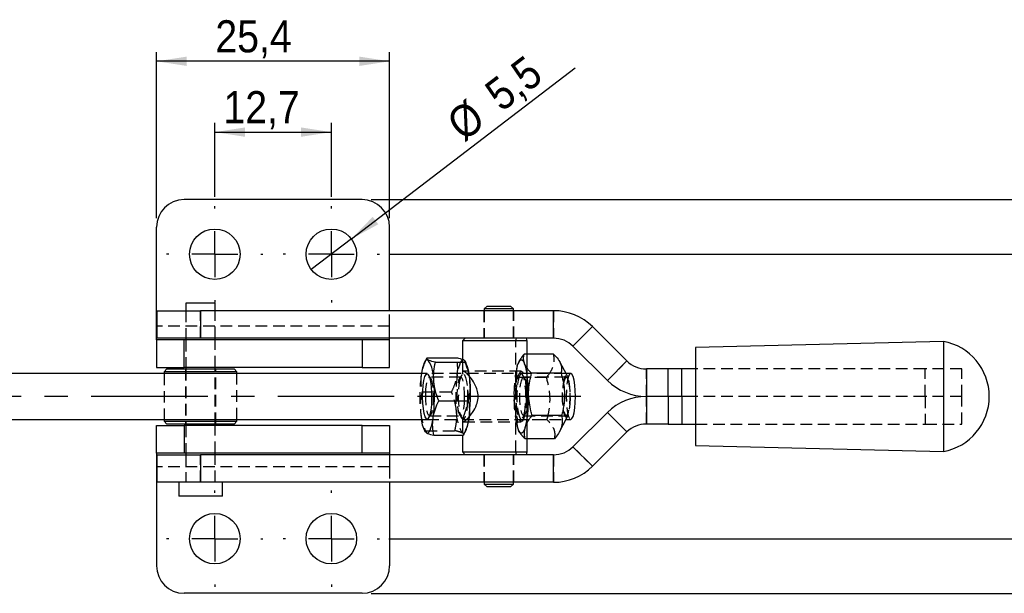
# Model space of a CAD drawing. Extents: x 47 to 368, y 19 to 278.
# Tile 2 of 4: x 204 to 312, y 130 to 193. Entities that reach past the tile are written whole.
import ezdxf

# ---------------------------------------------------------------- set-up
doc = ezdxf.new("R2010")
doc.units = 0
doc.linetypes.add('CENTERX2', pattern=[20.32, 12.7, -2.54, 2.54, -2.54])
doc.linetypes.add('HIDDEN', pattern=[1.905, 1.27, -0.635])
doc.layers.get('0').update_dxf_attribs({"linetype": 'CONTINUOUS'})
doc.styles.add('SLDTEXTSTYLE0', font='GOTHIC.TTF', dxfattribs={"width": 0.913})
doc.dimstyles.new('SLDDIMSTYLE1', dxfattribs={"dimtxt": 3.5, "dimasz": 3.302, "dimexe": 0, "dimexo": 0.0625, "dimgap": 0.875, "dimtad": 1, "dimrnd": 1e-09, "dimzin": 12, "dimtxsty": 'SLDTEXTSTYLE0', "dimsah": 1, "dimcen": 0.09, "dimazin": 3, "dimtfac": 1, "dimtofl": 0, "dimtmove": 0, "dimatfit": 3, "dimtolj": 1, "dimtzin": 12})
doc.dimstyles.new('SLDDIMSTYLE5', dxfattribs={"dimtxt": 3.5, "dimasz": 3.302, "dimexe": 0, "dimexo": 0.0625, "dimgap": 0.875, "dimtad": 1, "dimrnd": 1e-09, "dimzin": 12, "dimtxsty": 'SLDTEXTSTYLE0', "dimblk1": 'NONE', "dimsah": 1, "dimcen": 0, "dimazin": 3, "dimtfac": 1, "dimtmove": 0, "dimatfit": 3, "dimtolj": 1, "dimtzin": 12})

# ---------------------------------------------------------------- blocks, each defined once
blk = doc.blocks.new('*D13')
for p, q in [((244.52, 167.41), (320.95, 167.41)), ((319.95, 136.41), (319.95, 167.41)), ((244.52, 136.41), (320.95, 136.41))]:
    blk.add_line(p, q)
for points in [[(319.95, 167.41), (319.45, 164.11), (320.46, 164.11)], [(319.95, 136.41), (320.46, 139.72), (319.45, 139.72)]]:
    blk.add_solid(points)
at = {"insert": (315.48, 149.37, -10.14), "char_height": 3.5, "attachment_point": 1, "rotation": 90, "style": 'SLDTEXTSTYLE0'}
blk.add_mtext('31', dxfattribs=at)
blk = doc.blocks.new('*D14')
for p, q in [((242.62, 173.36), (332.95, 173.36)), ((331.95, 130.46), (331.95, 173.36)), ((242.62, 130.46), (332.95, 130.46))]:
    blk.add_line(p, q)
for points in [[(331.95, 173.36), (331.45, 170.06), (332.46, 170.06)], [(331.95, 130.46), (332.46, 133.77), (331.45, 133.77)]]:
    blk.add_solid(points)
at = {"insert": (327.48, 147.43, -10.14), "char_height": 3.5, "attachment_point": 1, "rotation": 90, "style": 'SLDTEXTSTYLE0'}
blk.add_mtext('42,9', dxfattribs=at)
blk = doc.blocks.new('*D15')
for p, q in [((219.22, 171.36), (219.22, 189.44)), ((244.62, 171.36), (244.62, 189.44)), ((244.62, 188.44), (219.22, 188.44))]:
    blk.add_line(p, q)
for points in [[(219.22, 188.44), (222.52, 187.93), (222.52, 188.95)], [(244.62, 188.44), (241.31, 188.95), (241.31, 187.93)]]:
    blk.add_solid(points)
at = {"insert": (225.63, 192.91, -10.14), "char_height": 3.5, "attachment_point": 1, "style": 'SLDTEXTSTYLE0'}
blk.add_mtext('25,4', dxfattribs=at)
blk = doc.blocks.new('*D16')
for p, q in [((225.57, 173.66), (225.57, 181.72)), ((238.27, 173.66), (238.27, 181.72)), ((225.57, 180.72), (238.27, 180.72))]:
    blk.add_line(p, q)
for points in [[(225.57, 180.72), (228.87, 180.21), (228.87, 181.23)], [(238.27, 180.72), (234.96, 181.23), (234.96, 180.21)]]:
    blk.add_solid(points)
at = {"insert": (226.51, 185.19, -10.14), "char_height": 3.5, "attachment_point": 1, "style": 'SLDTEXTSTYLE0'}
blk.add_mtext('12,7', dxfattribs=at)
blk = doc.blocks.new('*D17')
for q in [(264.82, 187.71), (236.08, 165.74)]:
    blk.add_line((240.45, 169.08), q)
blk.add_solid([(240.45, 169.08), (243.38, 170.68), (242.77, 171.49)])
at = {"char_height": 3.5, "attachment_point": 1, "rotation": 37.3859, "style": 'SLDTEXTSTYLE0'}
for s, insert in [('5,5', (254.69, 185.64, -10.14)), ('%%c', (250.53, 182.39, -10.14))]:
    blk.add_mtext(s, dxfattribs=dict(at, insert=insert))
blk = doc.blocks.new('_NONE')
blk = doc.blocks.new('SW_CENTERMARKSYMBOL_3')
at = {"color": 0}
for p, q in [((0, 5), (0, 5.25)), ((0, 0), (0, 2.5)), ((-5, 0), (-5.25, 0)), ((0, 0), (-2.5, 0)), ((0, 0), (0, -2.5)), ((0, 0), (2.5, 0)), ((5, 0), (5.25, 0)), ((0, -5), (0, -5.25))]:
    blk.add_line(p, q, dxfattribs=at)
blk = doc.blocks.new('SW_CENTERMARKSYMBOL_4')
at = {"color": 0}
for p, q in [((0, 5), (0, 5.25)), ((0, 0), (0, 2.5)), ((-5, 0), (-5.25, 0)), ((0, 0), (-2.5, 0)), ((0, 0), (0, -2.5)), ((0, 0), (2.5, 0)), ((5, 0), (5.25, 0)), ((0, -5), (0, -5.25))]:
    blk.add_line(p, q, dxfattribs=at)
blk = doc.blocks.new('SW_CENTERMARKSYMBOL_5')
at = {"color": 0}
for p, q in [((0, 5), (0, 5.25)), ((0, 0), (0, 2.5)), ((-5, 0), (-5.25, 0)), ((0, 0), (-2.5, 0)), ((0, 0), (0, -2.5)), ((0, 0), (2.5, 0)), ((5, 0), (5.25, 0)), ((0, -5), (0, -5.25))]:
    blk.add_line(p, q, dxfattribs=at)
blk = doc.blocks.new('SW_CENTERMARKSYMBOL_6')
at = {"color": 0}
for p, q in [((0, 5), (0, 5.25)), ((0, 0), (0, 2.5)), ((-5, 0), (-5.25, 0)), ((0, 0), (-2.5, 0)), ((0, 0), (0, -2.5)), ((0, 0), (2.5, 0)), ((5, 0), (5.25, 0)), ((0, -5), (0, -5.25))]:
    blk.add_line(p, q, dxfattribs=at)

msp = doc.modelspace()

# ---------------------------------------------------------------- linework, layer by layer
at = {"color": 7, "linetype": 'CONTINUOUS'}
for p, q in [((241.6164, 173.3632), (222.2164, 173.3632)), ((219.2164, 159.5882), (219.2164, 170.3632)), ((244.6164, 161.2632), (244.6164, 170.3632)), ((222.4289, 162.0632), (222.4289, 161.2632)), ((225.6039, 162.0632), (222.4289, 162.0632)), ((225.6039, 161.2632), (225.6039, 162.0632)), ((219.2539, 161.2632), (219.2539, 158.2632)), ((219.2539, 161.2632), (224.0164, 161.2632)), ((224.0164, 161.2632), (224.0164, 158.2632)), ((262.4824, 161.2632), (224.0164, 161.2632)), ((255.2289, 161.7632), (254.9289, 161.4632)), ((254.9289, 161.4632), (254.9289, 161.2632)), ((254.9607, 161.4632), (254.9289, 161.4632)), ((258.1039, 161.4632), (254.9607, 161.4632)), ((255.2289, 161.7632), (257.8039, 161.7632)), ((258.1039, 161.4632), (257.8039, 161.7632)), ((258.1039, 161.2632), (258.1039, 161.4632)), ((262.4824, 158.2632), (262.4824, 161.2632)), ((219.2164, 158.0882), (219.2164, 159.5882)), ((266.7084, 159.5224), (264.5954, 157.3928)), ((270.4767, 155.7835), (266.7084, 159.5224)), ((219.2164, 158.0882), (219.2164, 155.0882)), ((222.2164, 158.0882), (219.2164, 158.0882)), ((224.0164, 158.2632), (219.2539, 158.2632)), ((222.2164, 155.0882), (222.2164, 158.0882)), ((241.6164, 158.0882), (222.2164, 158.0882)), ((222.4289, 158.2632), (222.4289, 158.0882)), ((262.4824, 158.2632), (224.0164, 158.2632)), ((225.6039, 158.0882), (225.6039, 158.2632)), ((241.6164, 158.0882), (241.6164, 155.0882)), ((244.6164, 158.0882), (241.6164, 158.0882)), ((244.6164, 158.0882), (244.6164, 158.2632)), ((244.6164, 155.0882), (244.6164, 158.0882)), ((252.8477, 158.2632), (252.5477, 157.9632)), ((252.5477, 157.9632), (252.5477, 155.945)), ((259.5799, 157.9632), (252.5477, 157.9632)), ((259.5009, 158.2632), (259.5799, 157.9632)), ((259.5799, 157.9632), (259.5799, 145.8632)), ((304.9539, 157.9132), (277.9539, 157.2632)), ((304.9539, 157.9132), (304.9539, 145.9132)), ((268.3637, 153.6539), (264.5954, 157.3928)), ((277.9539, 157.2632), (277.9539, 146.5632)), ((248.6638, 156.1044), (248.4271, 155.6575)), ((248.6849, 156.1361), (251.9046, 156.1361)), ((249.599, 155.6449), (252.8187, 155.6449)), ((252.8051, 155.7823), (252.8187, 155.6449)), ((252.9072, 155.6575), (252.842, 155.7806)), ((262.4838, 156.5244), (259.5799, 156.5244)), ((263.9101, 154.2534), (263.1491, 155.6904)), ((268.3637, 153.6539), (270.4767, 155.7835)), ((219.2164, 155.0882), (222.2164, 155.0882)), ((220.3477, 154.9132), (220.0477, 154.6132)), ((220.0477, 154.6132), (220.0477, 154.4132)), ((224.0164, 154.6132), (220.0477, 154.6132)), ((220.3477, 154.9132), (224.0164, 154.9132)), ((241.6164, 155.0882), (222.2164, 155.0882)), ((222.4289, 155.0882), (222.4289, 154.9132)), ((224.0164, 154.9132), (227.6852, 154.9132)), ((227.9852, 154.6132), (224.0164, 154.6132)), ((225.6039, 154.9132), (225.6039, 155.0882)), ((227.9852, 154.6132), (227.6852, 154.9132)), ((227.9852, 154.4132), (227.9852, 154.6132)), ((241.6164, 155.0882), (244.6164, 155.0882)), ((272.5897, 154.9132), (272.5897, 151.9132)), ((274.9539, 154.9132), (272.5897, 154.9132)), ((274.9539, 151.9132), (274.9539, 154.9132)), ((276.4539, 154.9132), (274.9539, 154.9132)), ((276.4539, 151.9132), (276.4539, 154.9132)), ((277.9539, 154.9132), (276.4539, 154.9132)), ((248.7071, 154.4132), (191.2232, 154.4132)), ((263.3049, 154.4471), (260.0852, 154.4471)), ((264.3564, 154.4132), (263.8255, 154.4132)), ((249.9714, 151.422), (253.1911, 151.422)), ((274.9539, 151.9132), (272.5897, 151.9132)), ((272.5897, 151.9132), (272.5897, 148.9132)), ((276.4539, 151.9132), (274.9539, 151.9132)), ((274.9539, 151.9132), (274.9539, 148.9132)), ((277.9539, 151.9132), (276.4539, 151.9132)), ((276.4539, 151.9132), (276.4539, 148.9132)), ((191.2232, 149.4132), (248.7071, 149.4132)), ((220.0477, 149.4132), (220.0477, 149.2132)), ((220.0477, 149.2132), (220.3477, 148.9132)), ((220.0477, 149.2132), (227.9852, 149.2132)), ((227.6852, 148.9132), (227.9852, 149.2132)), ((227.9852, 149.2132), (227.9852, 149.4132)), ((263.3574, 149.8359), (260.1376, 149.8359)), ((263.1132, 148.0683), (263.9101, 149.573)), ((263.8255, 149.4132), (264.3564, 149.4132)), ((268.3637, 150.1724), (264.5954, 146.4335)), ((270.4767, 148.0428), (268.3637, 150.1724)), ((219.2164, 145.7382), (219.2164, 148.7382)), ((219.2164, 148.7382), (222.2164, 148.7382)), ((227.6852, 148.9132), (220.3477, 148.9132)), ((222.2164, 148.7382), (222.2164, 145.7382)), ((241.6164, 148.7382), (222.2164, 148.7382)), ((222.4289, 148.9132), (222.4289, 148.7382)), ((225.6039, 148.7382), (225.6039, 148.9132)), ((241.6164, 145.7382), (241.6164, 148.7382)), ((241.6164, 148.7382), (244.6164, 148.7382)), ((244.6164, 148.7382), (244.6164, 145.7382)), ((248.4271, 148.1688), (248.4922, 148.0458)), ((252.6705, 147.7219), (252.9072, 148.1688)), ((274.9539, 148.9132), (272.5897, 148.9132)), ((274.9539, 148.9132), (276.4539, 148.9132)), ((276.4539, 148.9132), (277.9539, 148.9132)), ((248.5452, 148.0444), (248.6225, 147.9358)), ((249.4297, 147.6903), (252.6494, 147.6903)), ((252.5477, 147.6903), (252.5477, 145.8632)), ((252.6494, 147.6903), (252.646, 147.7244)), ((262.5888, 147.3019), (259.5799, 147.3019)), ((270.4767, 148.0428), (266.7084, 144.3039)), ((264.5954, 146.4335), (266.7084, 144.3039)), ((277.9539, 146.5632), (304.9539, 145.9132)), ((222.2164, 145.7382), (219.2164, 145.7382)), ((219.2164, 145.7382), (219.2164, 144.2382)), ((219.2539, 145.5632), (219.2539, 142.5632)), ((219.2539, 145.5632), (224.0164, 145.5632)), ((241.6164, 145.7382), (222.2164, 145.7382)), ((222.4289, 145.7382), (222.4289, 145.5632)), ((224.0164, 145.5632), (224.0164, 142.5632)), ((262.4824, 145.5632), (224.0164, 145.5632)), ((225.6039, 145.5632), (225.6039, 145.7382)), ((244.6164, 145.7382), (241.6164, 145.7382)), ((244.6164, 145.7382), (244.6164, 145.5632)), ((252.5477, 145.8632), (252.8477, 145.5632)), ((252.5477, 145.8632), (259.5799, 145.8632)), ((259.5799, 145.8632), (259.5009, 145.5632)), ((262.4824, 142.5632), (262.4824, 145.5632)), ((219.2164, 144.2382), (219.2164, 133.4632)), ((224.0164, 142.5632), (219.2539, 142.5632)), ((221.6414, 142.5632), (221.6414, 141.0632)), ((262.4824, 142.5632), (224.0164, 142.5632)), ((226.3914, 141.0632), (226.3914, 142.5632)), ((244.6164, 142.5632), (244.6164, 133.4632)), ((254.9289, 142.5632), (254.9289, 142.3632)), ((254.9289, 142.3632), (255.2289, 142.0632)), ((254.9289, 142.3632), (258.1039, 142.3632)), ((257.8039, 142.0632), (255.2289, 142.0632)), ((257.8039, 142.0632), (258.1039, 142.3632)), ((258.1039, 142.3632), (258.1039, 142.5632)), ((226.3914, 141.0632), (221.6414, 141.0632)), ((241.6164, 130.4632), (222.2164, 130.4632))]:
    msp.add_line(p, q, dxfattribs=at)
at = {"color": 7, "linetype": 'HIDDEN'}
for p, q in [((222.4164, 161.2632), (222.4164, 158.2632)), ((222.4289, 161.2632), (222.4289, 158.2632)), ((224.0164, 158.2632), (224.0164, 161.2632)), ((225.6039, 158.2632), (225.6039, 161.2632)), ((225.6164, 158.2632), (225.6164, 161.2632)), ((244.6164, 159.5882), (244.6164, 161.2632)), ((254.8664, 161.2632), (254.8664, 158.2632)), ((254.9289, 161.2632), (254.9289, 158.2632)), ((258.1039, 158.2632), (258.1039, 161.2632)), ((258.1664, 158.2632), (258.1664, 161.2632)), ((262.4824, 161.2632), (262.4824, 158.2632)), ((244.6164, 159.5882), (219.2164, 159.5882)), ((244.6164, 159.5882), (219.2539, 159.5882)), ((244.6164, 158.2632), (244.6164, 159.5882)), ((264.5954, 157.3928), (266.7084, 159.5224)), ((222.4164, 158.0882), (222.4164, 155.0882)), ((222.4289, 158.0882), (222.4289, 155.0882)), ((225.6039, 155.0882), (225.6039, 158.0882)), ((225.6164, 155.0882), (225.6164, 158.0882)), ((258.3529, 157.9632), (258.432, 158.2632)), ((258.3529, 145.8632), (258.3529, 157.9632)), ((252.5477, 155.945), (252.5477, 154.5216)), ((258.7396, 155.7581), (258.6864, 155.6575)), ((259.5799, 156.5244), (259.2641, 156.5244)), ((270.4767, 155.7835), (268.3637, 153.6539)), ((222.3664, 154.9132), (222.3664, 148.9132)), ((222.4289, 154.9132), (222.4289, 148.9132)), ((225.6039, 148.9132), (225.6039, 154.9132)), ((225.6664, 148.9132), (225.6664, 154.9132)), ((258.9664, 154.6632), (252.6271, 154.6632)), ((259.5799, 155.0428), (259.3245, 155.4858)), ((272.5897, 151.9132), (272.5897, 154.9132)), ((302.9539, 154.9132), (277.9539, 154.9132)), ((302.9539, 151.9132), (302.9539, 154.9132)), ((306.954, 154.9132), (302.9539, 154.9132)), ((306.954, 151.9132), (306.954, 154.9132)), ((220.0477, 154.4132), (220.0477, 149.4132)), ((227.9852, 149.4132), (227.9852, 154.4132)), ((248.0856, 154.4132), (248.0639, 154.2702)), ((263.8255, 154.4132), (248.7071, 154.4132)), ((249.0831, 153.9229), (248.8498, 154.2782)), ((252.3723, 154.0132), (248.9619, 154.0132)), ((252.4844, 154.2782), (252.2511, 153.9229)), ((261.7152, 153.9905), (258.4955, 153.9905)), ((259.3424, 153.9229), (259.1091, 154.2782)), ((263.8664, 154.0132), (259.2212, 154.0132)), ((264.0252, 154.0362), (263.9101, 154.2534)), ((248.1432, 152.4043), (251.3629, 152.4043)), ((272.5897, 148.9132), (272.5897, 151.9132)), ((302.9539, 151.9132), (277.9539, 151.9132)), ((306.954, 151.9132), (302.9539, 151.9132)), ((302.9539, 151.9132), (302.9539, 148.9132)), ((306.954, 148.9132), (306.954, 151.9132)), ((248.7071, 149.4132), (263.8255, 149.4132)), ((248.8498, 149.5481), (249.0831, 149.9034)), ((248.9619, 149.8132), (252.3723, 149.8132)), ((252.2511, 149.9034), (252.4844, 149.5481)), ((252.5477, 149.2854), (252.5477, 147.6903)), ((252.6271, 149.1632), (258.9664, 149.1632)), ((261.7677, 149.3792), (258.5479, 149.3792)), ((259.1091, 149.5481), (259.3424, 149.9034)), ((259.2212, 149.8132), (263.8664, 149.8132)), ((263.9101, 149.573), (264.0252, 149.7902)), ((268.3637, 150.1724), (270.4767, 148.0428)), ((222.4164, 148.7382), (222.4164, 145.7382)), ((222.4289, 148.7382), (222.4289, 145.7382)), ((225.6039, 145.7382), (225.6039, 148.7382)), ((225.6164, 145.7382), (225.6164, 148.7382)), ((248.5155, 148.1814), (248.4853, 148.1286)), ((248.5155, 148.1814), (251.7353, 148.1814)), ((277.9539, 148.9132), (302.9539, 148.9132)), ((302.9539, 148.9132), (306.954, 148.9132)), ((252.631, 147.8765), (252.5424, 147.9358)), ((259.5799, 147.3019), (259.369, 147.3019)), ((266.7084, 144.3039), (264.5954, 146.4335)), ((222.4164, 145.5632), (222.4164, 142.5632)), ((222.4289, 145.5632), (222.4289, 142.5632)), ((224.0164, 142.5632), (224.0164, 145.5632)), ((225.6039, 142.5632), (225.6039, 145.5632)), ((225.6164, 142.5632), (225.6164, 145.5632)), ((244.6164, 145.5632), (244.6164, 144.2382)), ((254.8664, 145.5632), (254.8664, 142.5632)), ((254.9289, 145.5632), (254.9289, 142.5632)), ((258.1039, 142.5632), (258.1039, 145.5632)), ((258.1664, 142.5632), (258.1664, 145.5632)), ((258.432, 145.5632), (258.3529, 145.8632)), ((262.4824, 145.5632), (262.4824, 142.5632)), ((244.6164, 144.2382), (219.2164, 144.2382)), ((244.6164, 144.2382), (219.2539, 144.2382)), ((244.6164, 144.2382), (244.6164, 142.5632))]:
    msp.add_line(p, q, dxfattribs=at)
at = {"color": 8, "linetype": 'CONTINUOUS'}
for p, q in [((219.2539, 159.5882), (219.2164, 159.5882)), ((219.2539, 144.2382), (219.2164, 144.2382))]:
    msp.add_line(p, q, dxfattribs=at)
at = {"linetype": 'CENTERX2'}
msp.add_line((265.4419, 151.9132), (92.2587, 151.9132), dxfattribs=at)
at = {"color": 7, "linetype": 'CONTINUOUS', "flags": 128}
for points in [[(248.7918, 155.8905), (248.6877, 155.912), (248.584, 155.865), (248.4824, 155.7505), (248.3846, 155.5703), (248.2924, 155.3275), (248.2072, 155.0263), (248.1306, 154.6718), (248.0856, 154.4132)], [(249.1962, 151.6504), (249.164, 150.9972), (249.0979, 150.4119), (249.0027, 149.938), (248.8857, 149.6105), (248.7554, 149.4538), (248.6216, 149.4796), (248.4941, 149.6858), (248.3824, 150.0572), (248.2947, 150.5663), (248.2377, 151.1752), (248.2155, 151.8389), (248.2297, 152.5081), (248.2794, 153.1332), (248.3608, 153.6677), (248.4678, 154.0722), (248.5926, 154.3165), (248.7259, 154.3826), (248.8579, 154.2656), (248.9786, 153.974), (249.0792, 153.5297), (249.1522, 152.9654), (249.1922, 152.3231), (249.1962, 151.6504)], [(264.3564, 149.4132), (264.4852, 149.4984), (264.6052, 149.7481), (264.7082, 150.1454), (264.7873, 150.6632), (264.837, 151.2661), (264.854, 151.9132), (264.837, 152.5602), (264.7873, 153.1632), (264.7082, 153.6809), (264.6052, 154.0782), (264.4852, 154.328), (264.3564, 154.4132), (264.3564, 154.4132)], [(248.6225, 147.9358), (248.7265, 147.9144), (248.8303, 147.9613), (248.9319, 148.0758), (249.0296, 148.256), (249.1219, 148.4988), (249.2071, 148.8), (249.2837, 149.1545), (249.3504, 149.5562)]]:
    msp.add_lwpolyline(points, dxfattribs=at)
at = {"color": 7, "linetype": 'HIDDEN', "flags": 128}
for points in [[(252.7118, 155.8905), (252.6077, 155.912), (252.504, 155.865), (252.4024, 155.7505), (252.3046, 155.5703), (252.2123, 155.3275), (252.1272, 155.0263), (252.0506, 154.6718), (251.9839, 154.2702)], [(252.9072, 155.6575), (252.8144, 155.8009), (252.7118, 155.8905)], [(258.5296, 155.2575), (258.6203, 155.5153), (258.7168, 155.7115), (258.8176, 155.8427), (258.921, 155.9066), (259.0251, 155.9023), (259.1283, 155.8297), (259.2286, 155.69), (259.3245, 155.4858)], [(258.4191, 151.9132), (258.4363, 152.5971), (258.4868, 153.238), (258.5674, 153.7957), (258.6731, 154.2351), (258.7973, 154.5286), (258.9321, 154.6577), (259.069, 154.6145), (259.1995, 154.4014), (259.3153, 154.0321), (259.4092, 153.5296), (259.4753, 152.9255), (259.5095, 152.2578), (259.5095, 151.5685), (259.4753, 150.9008), (259.4092, 150.2968), (259.3153, 149.7943), (259.1995, 149.4249), (259.069, 149.2119), (258.9321, 149.1686), (258.7973, 149.2978), (258.6731, 149.5913), (258.5674, 150.0307), (258.4868, 150.5883), (258.4363, 151.2293), (258.4191, 151.9132)], [(248.5463, 152.1365), (248.5756, 152.7157), (248.6363, 153.2299), (248.7233, 153.6375), (248.8297, 153.9053), (248.9467, 154.0118), (249.065, 153.9482), (249.175, 153.7198), (249.2677, 153.345), (249.3356, 152.8542), (249.3732, 152.2872), (249.3775, 151.6899), (249.3482, 151.1106), (249.2875, 150.5964), (249.2005, 150.1889), (249.0941, 149.921), (248.9771, 149.8145), (248.8588, 149.8781), (248.7488, 150.1065), (248.6561, 150.4813), (248.5882, 150.9721), (248.5506, 151.5391), (248.5463, 152.1365)], [(252.788, 151.6899), (252.7836, 152.2872), (252.746, 152.8542), (252.6781, 153.345), (252.5854, 153.7198), (252.4755, 153.9482), (252.3572, 154.0118), (252.2401, 153.9053), (252.1338, 153.6375), (252.0467, 153.2299), (251.9861, 152.7157), (251.9567, 152.1365), (251.961, 151.5391), (251.9987, 150.9721), (252.0666, 150.4813), (252.1593, 150.1065), (252.2692, 149.8781), (252.3875, 149.8145), (252.5046, 149.921), (252.6109, 150.1889), (252.698, 150.5964), (252.7586, 151.1106), (252.788, 151.6899)], [(253.1162, 151.6504), (253.0839, 150.9972), (253.0178, 150.4119), (252.9227, 149.938), (252.8057, 149.6105), (252.6754, 149.4538), (252.5415, 149.4796), (252.414, 149.6858), (252.3023, 150.0572), (252.2147, 150.5663), (252.1577, 151.1752), (252.1355, 151.8389), (252.1497, 152.5081), (252.1993, 153.1332), (252.2807, 153.6677), (252.3878, 154.0722), (252.5126, 154.3165), (252.6459, 154.3826), (252.7778, 154.2656), (252.8986, 153.974), (252.9992, 153.5297), (253.0722, 152.9654), (253.1122, 152.3231), (253.1162, 151.6504)], [(258.9383, 154.3804), (258.8069, 154.2509), (258.6873, 153.9479), (258.5884, 153.4941), (258.5175, 152.923), (258.4799, 152.277), (258.4784, 151.6041), (258.5131, 150.954), (258.5814, 150.3751), (258.6783, 149.9103), (258.7965, 149.594), (258.9274, 149.4497), (259.0611, 149.4881), (259.1878, 149.7064), (259.2981, 150.0883), (259.3838, 150.6056), (259.4386, 151.2199), (259.4583, 151.8855), (259.4415, 152.5533), (259.3895, 153.1735), (259.3062, 153.7003), (259.1976, 154.0945), (259.0719, 154.327), (258.9383, 154.3804)], [(259.1973, 154.0097), (259.3159, 153.9586), (259.4267, 153.7417), (259.5209, 153.3767), (259.5909, 152.8932), (259.6308, 152.3302), (259.6376, 151.7335), (259.6107, 151.1513), (259.5522, 150.6308), (259.4669, 150.2142), (259.3616, 149.9353), (259.245, 149.8166), (259.1265, 149.8677), (259.0157, 150.0846), (258.9214, 150.4496), (258.8515, 150.9332), (258.8115, 151.4961), (258.8047, 152.0929), (258.8317, 152.6751), (258.8902, 153.1955), (258.9755, 153.6121), (259.0807, 153.891), (259.1973, 154.0097)], [(263.8406, 154.1774), (263.7147, 154.0492), (263.6011, 153.748), (263.5089, 153.2981), (263.4457, 152.736), (263.4166, 152.1073), (263.424, 151.4628), (263.4671, 150.8548), (263.5427, 150.3326), (263.6444, 149.9384), (263.7641, 149.7042), (263.8922, 149.6489), (264.0181, 149.7771), (264.1317, 150.0784), (264.2239, 150.5282), (264.287, 151.0903), (264.3161, 151.7191), (264.3088, 152.3636), (264.2656, 152.9715), (264.1901, 153.4938), (264.0884, 153.888), (263.9686, 154.1222), (263.8406, 154.1774)], [(263.8425, 154.0097), (263.7259, 153.891), (263.6207, 153.6121), (263.5354, 153.1955), (263.4769, 152.6751), (263.4499, 152.0929), (263.4567, 151.4961), (263.4967, 150.9332), (263.5666, 150.4496), (263.6609, 150.0846), (263.7717, 149.8677), (263.8902, 149.8166), (264.0068, 149.9353), (264.1121, 150.2142), (264.1974, 150.6308), (264.2559, 151.1513), (264.2828, 151.7335), (264.276, 152.3302), (264.2361, 152.8932), (264.1661, 153.3767), (264.0719, 153.7417), (263.9611, 153.9586), (263.8425, 154.0097)], [(264.3564, 154.4132), (264.2276, 154.328), (264.1076, 154.0782), (264.0045, 153.6809), (263.9255, 153.1632), (263.8757, 152.5602), (263.8588, 151.9132), (263.8757, 151.2661), (263.9255, 150.6632), (264.0045, 150.1454), (264.1076, 149.7481), (264.2276, 149.4984), (264.3564, 149.4132)], [(247.9792, 150.2929), (248.0276, 149.8294), (248.0856, 149.4132)], [(252.5424, 147.9358), (252.6465, 147.9144), (252.7502, 147.9613), (252.8518, 148.0758), (252.9072, 148.1688)], [(259.4032, 148.5689), (259.3126, 148.3111), (259.2161, 148.1149), (259.1152, 147.9837), (259.0119, 147.9197), (258.9077, 147.9241), (258.8046, 147.9967), (258.7042, 148.1363), (258.6084, 148.3405)]]:
    msp.add_lwpolyline(points, dxfattribs=at)
at = {"color": 7, "linetype": 'CONTINUOUS'}
for centre in [(225.5664, 167.4132), (238.2664, 167.4132), (225.5664, 136.4132), (238.2664, 136.4132)]:
    msp.add_circle(centre, 2.75, dxfattribs=at)
for centre, radius, start, end in [((222.2164, 170.3632), 3, 90, 180), ((241.6164, 170.3632), 3, 0, 90), ((262.4824, 155.2632), 6, 45.224688, 90), ((262.4824, 155.2632), 3, 45.224688, 90), ((303.8539, 151.9132), 6.1, 280.388858, 79.611142), ((245.4807, 153.7206), 3.9588, 357.291312, 33.238542), ((247.7032, 153.451), 5.6525, 0.835741, 22.976497), ((272.5897, 157.9132), 3, 225.224688, 270), ((231.2316, 151.9314), 18.2738, 352.531584, 5.029706), ((235.1516, 151.9314), 18.2738, 352.531584, 5.029706), ((243.8635, 152.0669), 15.898, 0.268788, 8.666538), ((272.5897, 157.9132), 6, 225.224688, 270), ((243.311, 151.8208), 16.4534, 351.412178, 1.116991), ((272.5897, 145.9132), 6, 90, 134.775312), ((250.5402, 149.4689), 2.4552, 181.301105, 218.639898), ((248.6529, 150.0237), 4.641, 336.442335, 354.2178), ((272.5897, 145.9132), 3, 90, 134.775312), ((262.4824, 148.5632), 3, 270, 314.775312), ((262.4824, 148.5632), 6, 270, 314.775312), ((222.2164, 133.4632), 3, 180, 270), ((241.6164, 133.4632), 3, 270, 0)]:
    msp.add_arc(centre, radius, start, end, dxfattribs=at)
at = {"color": 7, "linetype": 'HIDDEN'}
for centre, radius, start, end in [((271.4466, 152.1586), 13.2835, 166.509311, 182.04387), ((254.0868, 153.6348), 5.5551, 8.568545, 19.463204), ((266.1826, 151.895), 18.2737, 172.531595, 185.029749), ((270.1026, 151.895), 18.2737, 172.531595, 185.029749), ((269.0923, 151.4105), 10.9242, 178.560953, 196.321255), ((255.8536, 150.1058), 3.9588, 177.291385, 213.238385), ((253.0086, 150.4075), 6.6537, 343.958359, 350.975355)]:
    msp.add_arc(centre, radius, start, end, dxfattribs=at)
for points, knots in [([(248.6849, 156.1361), (248.543, 155.833), (248.2567, 155.2214), (248.1286, 154.5892), (248.0639, 154.2702)], [0, 0, 0, 0, 0.49545794, 1, 1, 1, 1]), ([(251.9839, 154.2702), (251.9899, 154.3144), (252.0353, 154.6493), (252.0505, 155.2808), (251.9535, 155.8492), (251.9046, 156.1361)], [0, 0, 0, 0, 0.07004741, 0.53076241, 1, 1, 1, 1]), ([(259.2641, 156.5244), (259.1038, 156.3187), (258.7803, 155.9034), (258.6137, 155.4741), (258.5296, 155.2575)], [0, 0, 0, 0, 0.49545815, 1, 1, 1, 1]), ([(259.3245, 155.4858), (259.3152, 155.5104), (259.2447, 155.6968), (259.1822, 156.0483), (259.2366, 156.3648), (259.2641, 156.5244)], [0, 0, 0, 0, 0.07004733, 0.53076262, 1, 1, 1, 1]), ([(261.7152, 153.9905), (261.883, 154.2104), (262.2223, 154.655), (262.4969, 155.3138), (262.5782, 155.9435), (262.5155, 156.3296), (262.4838, 156.5244)], [0, 0, 0, 0, 0.26459509, 0.53492737, 0.76533261, 1, 1, 1, 1]), ([(253.2706, 154.1307), (253.1838, 154.2333), (252.964, 154.493), (252.6938, 154.6738), (252.5443, 154.66), (252.5295, 154.5216), (252.5799, 154.3611), (252.588, 154.3354)], [0, 0, 0, 0, 0.17285864, 0.43746944, 0.70284021, 0.95233537, 1, 1, 1, 1]), ([(258.5296, 155.2575), (258.521, 155.2274), (258.4551, 155), (258.4015, 154.5712), (258.464, 154.1852), (258.4955, 153.9905)], [0, 0, 0, 0, 0.07004752, 0.5307627, 1, 1, 1, 1]), ([(248.0639, 154.2702), (248.0579, 154.226), (248.0124, 153.8911), (247.9972, 153.2596), (248.0942, 152.6911), (248.1432, 152.4043)], [0, 0, 0, 0, 0.0700474, 0.53076234, 1, 1, 1, 1]), ([(251.3629, 152.4043), (251.5047, 152.7073), (251.791, 153.3189), (251.9192, 153.9512), (251.9839, 154.2702)], [0, 0, 0, 0, 0.49545813, 1, 1, 1, 1]), ([(258.4955, 153.9905), (258.3599, 153.4115), (258.1818, 152.6512), (258.1735, 151.8709), (258.1716, 151.6848)], [0, 0, 0, 0, 0.76144886, 1, 1, 1, 1]), ([(261.7677, 149.3792), (261.8103, 149.5441), (261.9507, 150.0875), (262.1003, 151.042), (262.1039, 152.44), (261.8604, 153.4114), (261.7152, 153.9905)], [0, 0, 0, 0, 0.10969114, 0.36147996, 0.61934048, 1, 1, 1, 1]), ([(248.1432, 152.4043), (248.0755, 152.0614), (247.9391, 151.3693), (247.9658, 150.6538), (247.9792, 150.2929)], [0, 0, 0, 0, 0.49545799, 1, 1, 1, 1]), ([(251.8992, 150.2929), (251.8944, 150.3429), (251.8578, 150.7219), (251.7183, 151.4365), (251.4821, 152.0797), (251.3629, 152.4043)], [0, 0, 0, 0, 0.07004736, 0.53076232, 1, 1, 1, 1]), ([(253.0876, 152.6445), (253.096, 152.6116), (253.1561, 152.3763), (253.1826, 151.8553), (253.1032, 151.106), (252.8871, 150.3743), (252.6449, 149.7137), (252.5021, 149.2488), (252.5888, 149.1894), (252.6271, 149.1632)], [0, 0, 0, 0, 0.02151236, 0.15367065, 0.28593975, 0.45778734, 0.63380834, 0.8379335, 1, 1, 1, 1]), ([(258.1716, 151.6848), (258.2217, 151.0756), (258.2859, 150.2949), (258.5008, 149.544), (258.5479, 149.3792)], [0, 0, 0, 0, 0.78047684, 1, 1, 1, 1]), ([(247.9792, 150.2929), (247.9841, 150.2428), (248.0206, 149.8638), (248.1601, 149.1492), (248.3963, 148.506), (248.5155, 148.1814)], [0, 0, 0, 0, 0.07004729, 0.53076243, 1, 1, 1, 1]), ([(251.7353, 148.1814), (251.8029, 148.5243), (251.9394, 149.2164), (251.9127, 149.9319), (251.8992, 150.2929)], [0, 0, 0, 0, 0.49545793, 1, 1, 1, 1]), ([(252.6271, 149.1632), (252.6969, 149.1836), (252.8242, 149.2209), (253.0569, 149.4548), (253.162, 149.5605)], [0, 0, 0, 0, 0.54819973, 1, 1, 1, 1]), ([(258.5479, 149.3792), (258.5167, 149.2105), (258.4538, 148.8701), (258.5565, 148.5181), (258.6084, 148.3405)], [0, 0, 0, 0, 0.495458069, 1, 1, 1, 1]), ([(262.5888, 147.3019), (262.6186, 147.4822), (262.679, 147.8467), (262.5403, 148.3867), (262.2265, 148.903), (261.9215, 149.2195), (261.7677, 149.3792)], [0, 0, 0, 0, 0.2645951, 0.53492742, 0.7653328, 1, 1, 1, 1]), ([(252.5424, 147.9358), (252.3785, 148.0007), (252.1684, 148.0839), (251.8132, 148.1639), (251.7353, 148.1814)], [0, 0, 0, 0, 0.78047696, 1, 1, 1, 1]), ([(258.6084, 148.3405), (258.6185, 148.3159), (258.6954, 148.1295), (258.9108, 147.778), (259.2153, 147.4616), (259.369, 147.3019)], [0, 0, 0, 0, 0.07004721, 0.53076244, 1, 1, 1, 1]), ([(259.369, 147.3019), (259.3336, 147.5077), (259.262, 147.923), (259.3559, 148.3523), (259.4032, 148.5689)], [0, 0, 0, 0, 0.49545816, 1, 1, 1, 1]), ([(259.4032, 148.5689), (259.4124, 148.5989), (259.4533, 148.7319), (259.5247, 148.864), (259.5799, 148.9663)], [0, 0, 0, 0, 0.22574662, 1, 1, 1, 1])]:
    msp.add_open_spline(points, degree=3, knots=knots, dxfattribs=at)
at = {"color": 7, "linetype": 'CONTINUOUS'}
for points, knots in [([(248.7918, 155.8905), (248.7089, 155.9555), (248.6179, 156.0269), (248.6613, 156.0956), (248.6653, 156.1018)], [0, 0, 0, 0, 0.90982193, 1, 1, 1, 1]), ([(249.599, 155.6449), (249.342, 155.7066), (249.0046, 155.7876), (248.8328, 155.8707), (248.7918, 155.8905)], [0, 0, 0, 0, 0.76144847, 1, 1, 1, 1]), ([(249.435, 153.5335), (249.4311, 153.5835), (249.4008, 153.9625), (249.4142, 154.6771), (249.537, 155.3204), (249.599, 155.6449)], [0, 0, 0, 0, 0.0700474, 0.53076235, 1, 1, 1, 1]), ([(251.9046, 156.1361), (251.9826, 156.1185), (252.3377, 156.0385), (252.5478, 155.9554), (252.7118, 155.8905)], [0, 0, 0, 0, 0.21952313, 1, 1, 1, 1]), ([(252.8187, 155.6449), (252.9468, 155.302), (253.2053, 154.6099), (253.3048, 153.8945), (253.355, 153.5335)], [0, 0, 0, 0, 0.49545792, 1, 1, 1, 1]), ([(262.4838, 156.5244), (262.6562, 156.3441), (263.0047, 155.9797), (263.293, 155.4396), (263.3873, 154.9234), (263.3325, 154.6068), (263.3049, 154.4471)], [0, 0, 0, 0, 0.26459518, 0.53492752, 0.76533257, 1, 1, 1, 1]), ([(260.0852, 154.4471), (259.9113, 154.6151), (259.7084, 154.8112), (259.596, 155.0138), (259.5799, 155.0428)], [0, 0, 0, 0, 0.8569855, 1, 1, 1, 1]), ([(249.9714, 151.422), (249.8433, 151.7649), (249.5847, 152.4571), (249.4852, 153.1725), (249.435, 153.5335)], [0, 0, 0, 0, 0.49545792, 1, 1, 1, 1]), ([(253.162, 149.5605), (253.1823, 149.5792), (253.3301, 149.7153), (253.6959, 150.1927), (254.0959, 150.9066), (254.2896, 151.7184), (254.2342, 152.4403), (253.9666, 153.1829), (253.5956, 153.7852), (253.3516, 154.0446), (253.2706, 154.1307)], [0, 0, 0, 0, 0.02459154, 0.17947058, 0.3607538, 0.48625296, 0.61225933, 0.73086125, 0.91066074, 1, 1, 1, 1]), ([(253.355, 153.5335), (253.359, 153.4835), (253.3893, 153.1045), (253.3758, 152.3899), (253.253, 151.7466), (253.1911, 151.422)], [0, 0, 0, 0, 0.07004742, 0.53076253, 1, 1, 1, 1]), ([(259.7613, 152.1415), (259.7633, 152.3276), (259.7715, 153.1078), (259.9496, 153.8682), (260.0852, 154.4471)], [0, 0, 0, 0, 0.23855119, 1, 1, 1, 1]), ([(263.3049, 154.4471), (263.4501, 153.868), (263.6912, 152.9064), (263.6909, 151.5089), (263.5429, 150.5538), (263.4, 150.0008), (263.3574, 149.8359)], [0, 0, 0, 0, 0.38065775, 0.63208689, 0.89030945, 1, 1, 1, 1]), ([(249.3504, 149.5562), (249.3572, 149.6004), (249.409, 149.9353), (249.5771, 150.5668), (249.8392, 151.1352), (249.9714, 151.422)], [0, 0, 0, 0, 0.07004777, 0.53076269, 1, 1, 1, 1]), ([(253.1911, 151.422), (253.245, 151.119), (253.3537, 150.5074), (253.2983, 149.8752), (253.2704, 149.5562)], [0, 0, 0, 0, 0.49545797, 1, 1, 1, 1]), ([(260.1376, 149.8359), (260.0905, 150.0007), (259.8756, 150.7516), (259.8114, 151.5322), (259.7613, 152.1415)], [0, 0, 0, 0, 0.21952324, 1, 1, 1, 1]), ([(249.4297, 147.6903), (249.3758, 147.9933), (249.2671, 148.6049), (249.3224, 149.2372), (249.3504, 149.5562)], [0, 0, 0, 0, 0.49545803, 1, 1, 1, 1]), ([(253.2704, 149.5562), (253.2635, 149.512), (253.2117, 149.177), (253.0436, 148.5456), (252.7816, 147.9771), (252.6494, 147.6903)], [0, 0, 0, 0, 0.07004779, 0.53076228, 1, 1, 1, 1]), ([(259.5799, 148.9663), (259.6217, 149.0606), (259.7523, 149.3557), (259.9816, 149.6415), (260.1376, 149.8359)], [0, 0, 0, 0, 0.319656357, 1, 1, 1, 1]), ([(263.3574, 149.8359), (263.3918, 149.6159), (263.4614, 149.1713), (263.3363, 148.5126), (263.0356, 147.8828), (262.7386, 147.4967), (262.5888, 147.3019)], [0, 0, 0, 0, 0.26459495, 0.53492744, 0.76533264, 1, 1, 1, 1]), ([(248.6225, 147.9358), (248.6635, 147.916), (248.8353, 147.8329), (249.1727, 147.7519), (249.4297, 147.6903)], [0, 0, 0, 0, 0.23855151, 1, 1, 1, 1])]:
    msp.add_open_spline(points, degree=3, knots=knots, dxfattribs=at)

# ---------------------------------------------------------------- block references
for name, p in [('SW_CENTERMARKSYMBOL_4', (225.5664, 167.4132)), ('SW_CENTERMARKSYMBOL_3', (238.2664, 167.4132)), ('SW_CENTERMARKSYMBOL_5', (225.5664, 136.4132)), ('SW_CENTERMARKSYMBOL_6', (238.2664, 136.4132))]:
    msp.add_blockref(name, p)

# ---------------------------------------------------------------- dimensions: what is measured, and where the dimension line sits
for base, p1, p2, picture, middle in [((219.2164, 188.4396), (244.6164, 170.3632), (219.2164, 170.3632), '*D15', (231.578, 188.4396)), ((238.2664, 180.721), (225.5664, 172.6632), (238.2664, 172.6632), '*D16', (232.4601, 180.721))]:
    dim = msp.add_linear_dim(base=base, p1=p1, p2=p2, dimstyle='SLDDIMSTYLE1')
    dim.commit()
    dim.dimension.update_dxf_attribs({"geometry": picture, "text_midpoint": middle, "dimtype": 160})
dim = msp.add_diameter_dim_2p(p1=(236.0814, 165.7434), p2=(240.4515, 169.0829), dimstyle='SLDDIMSTYLE5')
dim.commit()
dim.dimension.update_dxf_attribs({"geometry": '*D17', "text_midpoint": (259.1444, 183.3674), "dimtype": 163})
for base, p1, p2, picture, middle in [((331.9539, 173.3632), (241.6164, 130.4632), (241.6164, 173.3632), '*D14', (331.9539, 153.3752)), ((319.9539, 167.4132), (243.5164, 136.4132), (243.5164, 167.4132), '*D13', (319.9539, 153.3752))]:
    dim = msp.add_linear_dim(base=base, p1=p1, p2=p2, angle=90, dimstyle='SLDDIMSTYLE1')
    dim.commit()
    dim.dimension.update_dxf_attribs({"geometry": picture, "text_midpoint": middle, "dimtype": 160})

doc.saveas('drawing.dxf')
